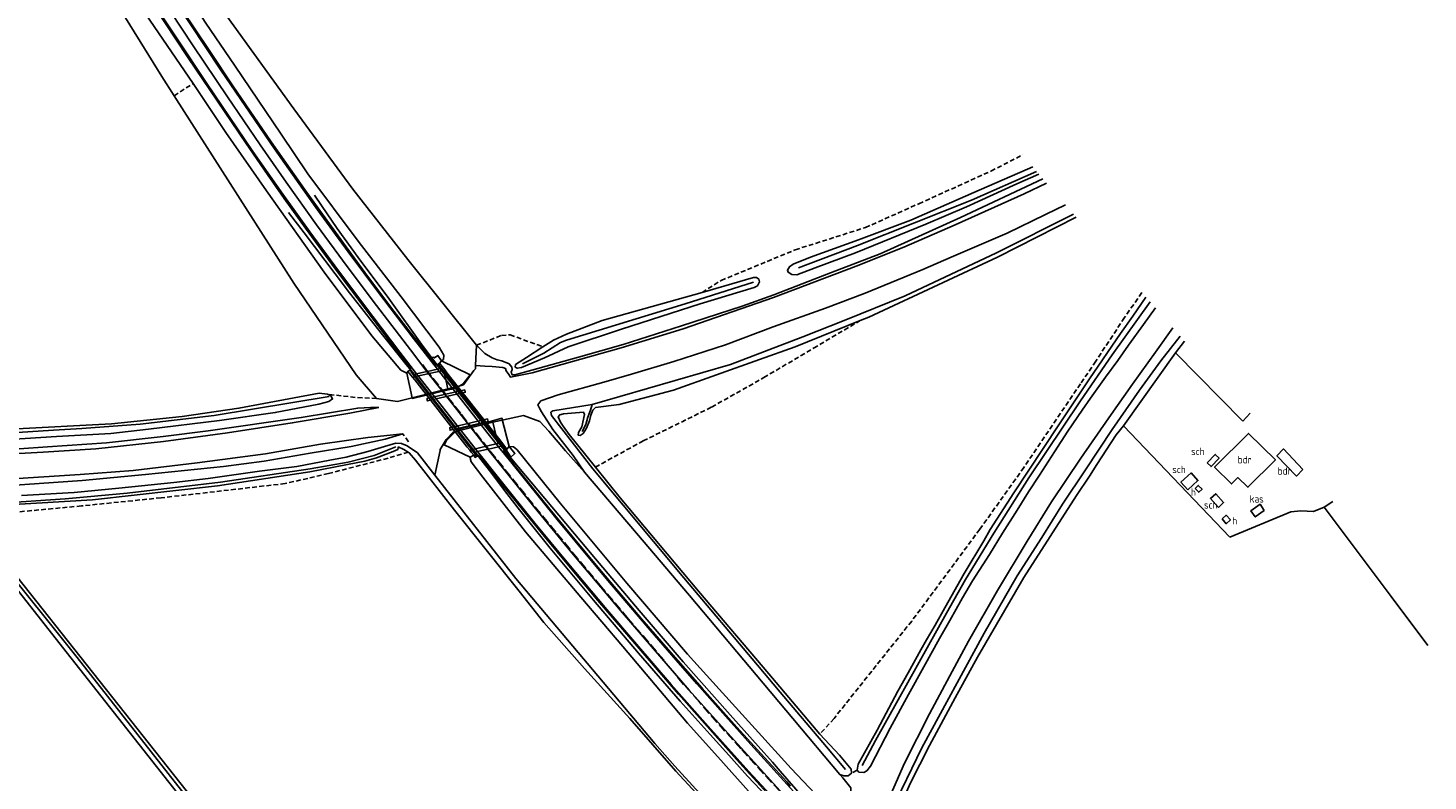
# Model space of a CAD drawing. Header units: metres. Extents: x 233718 to 238088, y 502342 to 506323.
# Tile 4 of 17: x 234929 to 235400, y 502592 to 502845. Entities that reach past the tile are written whole.
import ezdxf
from ezdxf.enums import TextEntityAlignment as Align

# ---------------------------------------------------------------- set-up
doc = ezdxf.new("R2010")
doc.units = ezdxf.units.M
for name, pattern in [('CULTSCH', [2.4, 1.6, -0.8]), ('GELEIDE', [1000.1, 1000, -0.1]), ('GREPPEL', [1000.1, 1000, -0.1]), ('RASTER', [1000.1, 1000, -0.1]), ('VERFSTIP', [4, 3, -1])]:
    doc.linetypes.add(name, pattern=pattern)
for name, color, linetype in [('MDI-XX-BEBOUWING', 4, 'Continuous'), ('MDI-XX-GELEIDERAIL', 4, 'Continuous'), ('MDI-XX-GREPPEL', 253, 'Continuous'), ('MDI-XX-KUNSTWERK', 4, 'Continuous'), ('MDI-XX-MARKERING', 253, 'Continuous'), ('MDI-XX-RASTER', 253, 'Continuous'), ('MDI-XX-TALUD', 253, 'Continuous'), ('MDI-XX-TERREINAFSCH', 253, 'Continuous')]:
    doc.layers.add(name, color=color, linetype=linetype)
doc.styles.add('ISO25', font='ISO', dxfattribs={"height": 2.5})

msp = doc.modelspace()

# ---------------------------------------------------------------- linework, layer by layer
at = {"layer": 'MDI-XX-BEBOUWING'}
for points in [[(235348.46, 502699.92, 0), (235339.26, 502690.79, 0), (235335.86, 502694.02, 0), (235333.8, 502691.89, 0), (235328.05, 502697.58, 0), (235339.53, 502708.89, 0), (235348.51, 502700.04, 0), (235348.46, 502699.92, 0)], [(235325.57, 502699, 0), (235328.31, 502701.81, 0), (235329.6, 502700.55, 0), (235326.86, 502697.72, 0), (235325.57, 502699, 0)], [(235357.79, 502696.74, 0), (235355.61, 502694.54, 0), (235349.02, 502701.29, 0), (235351.31, 502703.67, 0), (235357.79, 502696.74, 0)], [(235319.04, 502689.92, 0), (235316.73, 502692.48, 0), (235320.13, 502695.6, 0), (235322.43, 502693.01, 0), (235319.04, 502689.92, 0)], [(235321.47, 502690.3, 0), (235322.56, 502691.41, 0), (235323.84, 502690.16, 0), (235322.75, 502689.06, 0), (235321.47, 502690.3, 0)], [(235329.33, 502683.99, 0), (235326.65, 502686.95, 0), (235328.44, 502688.6, 0), (235331.08, 502685.6, 0), (235329.33, 502683.99, 0)], [(235344.76, 502682.89, 0), (235341.72, 502680.77, 0), (235340.27, 502682.85, 0), (235343.35, 502685.03, 0), (235344.76, 502682.89, 0)], [(235330.58, 502680.08, 0), (235332.01, 502681.32, 0), (235333.38, 502679.76, 0), (235331.97, 502678.5, 0), (235330.58, 502680.08, 0)]]:
    msp.add_polyline3d(points, close=True, dxfattribs=at)
at = {"layer": 'MDI-XX-GELEIDERAIL', "linetype": 'GELEIDE'}
for points in [[(235067.33, 502730.74, 0), (235061.72, 502738.19, 0), (235050.06, 502754.32, 0), (235039.79, 502768.13, 0), (235032.76, 502777.83, 0), (235027.47, 502785.58, 0), (235025.06, 502789.15, 0)], [(235058.71, 502728.78, 0), (235055.99, 502732.09, 0), (235047.51, 502742.66, 0), (235041.78, 502749.92, 0), (235036.87, 502756.23, 0), (235032.01, 502762.59, 0), (235021.64, 502776.4, 0), (235016.3, 502783.29, 0)], [(235087.93, 502704.55, 0), (235075.28, 502720.59, 0), (235067.33, 502730.74, 0)], [(235079.15, 502702.59, 0), (235066.23, 502718.95, 0), (235058.71, 502728.78, 0)], [(235158.25, 502607.47, 0), (235148.2, 502618.72, 0), (235134.11, 502634.87, 0), (235118.99, 502652.71, 0), (235104.42, 502670.25, 0), (235093.59, 502683.72, 0), (235088.71, 502690.12, 0), (235084.73, 502695.43, 0), (235079.15, 502702.59, 0)], [(235164.99, 502614.11, 0), (235149.16, 502632.03, 0), (235134.34, 502649.25, 0), (235119.67, 502666.65, 0), (235102.58, 502687, 0), (235091.39, 502700.3, 0), (235087.93, 502704.55, 0)], [(235195.32, 502579.74, 0), (235193.1, 502582.16, 0), (235187.11, 502589.09, 0), (235181.83, 502595.23, 0), (235179.28, 502598.21, 0), (235174.45, 502603.57, 0), (235164.99, 502614.11, 0)], [(235191.72, 502571.86, 0), (235188.3, 502575.39, 0), (235181.8, 502582.13, 0), (235175.34, 502588.79, 0), (235170.82, 502593.55, 0), (235164.53, 502600.53, 0), (235158.25, 502607.47, 0)]]:
    msp.add_polyline3d(points, dxfattribs=at)
at = {"layer": 'MDI-XX-GREPPEL', "linetype": 'GREPPEL'}
for points in [[(235268.17, 502797.03, 0), (235246.21, 502787.38, 0), (235207.9, 502772.15, 0), (235187.98, 502764.67, 0)], [(235174.17, 502630.9, 0), (235149.37, 502660.24, 0), (235118.74, 502696.99, 0), (235104.9, 502714.93, 0), (235104.69, 502716.06, 0), (235105.32, 502716.53, 0), (235118.54, 502718.61, 0), (235165.17, 502732.09, 0), (235189.42, 502741.42, 0), (235203.36, 502746.9, 0), (235223.95, 502755.2, 0), (235254.67, 502769.71, 0), (235280.54, 502782.75, 0)], [(235172.91, 502759.76, 0), (235149.89, 502752.5, 0), (235109.88, 502740.3, 0), (235107.94, 502739.46, 0), (235102.3, 502735.92, 0), (235095.13, 502732.33, 0)], [(235306.36, 502753.14, 0), (235293.55, 502735.3, 0), (235282.95, 502719.85, 0), (235265.55, 502693.88, 0), (235253.71, 502675.31, 0), (235244.19, 502659.68, 0), (235237.8, 502648.33, 0), (235221.6, 502619.2, 0), (235213.92, 502605.45, 0), (235209.47, 502597.09, 0)], [(235286.97, 502507.47, 0), (235275.12, 502519.8, 0), (235262.37, 502533.15, 0), (235253.76, 502542.16, 0), (235240.52, 502556.4, 0), (235226.85, 502571.64, 0), (235220.04, 502579.36, 0), (235219.27, 502580.7, 0), (235219.34, 502581.97, 0), (235229.55, 502603.09, 0), (235250.48, 502641.68, 0), (235261.58, 502660.96, 0), (235269.89, 502673.88, 0), (235276.83, 502685.12, 0), (235284.61, 502696.6, 0), (235293.53, 502710.21, 0), (235302.75, 502723.42, 0), (235310, 502733.28, 0), (235316.48, 502741.62, 0)], [(234829.51, 502703.81, 0), (234854.43, 502705.17, 0), (234892.61, 502707.11, 0), (234937.19, 502710.03, 0), (234946.8, 502710.58, 0), (234966.37, 502712.03, 0), (234991.33, 502714.95, 0), (235030.06, 502721.35, 0)], [(235118.54, 502718.61, 0), (235118.01, 502716.68, 0), (235117.1, 502714.39, 0), (235116.43, 502711.85, 0), (235115.23, 502709.58, 0)], [(235052.46, 502704.32, 0), (235045.14, 502701.45, 0), (235036.46, 502699.19, 0), (235023.61, 502696.91, 0), (234993.4, 502692.53, 0), (234962.04, 502688.76, 0), (234941.16, 502686.88, 0), (234915.43, 502685.17, 0), (234909.27, 502684.65, 0), (234907.45, 502683.5, 0), (234906.36, 502682.62, 0), (234905.2, 502682.14, 0), (234867.06, 502680.94, 0), (234846.1, 502680.06, 0)], [(234909.3, 502678.21, 0), (234945.18, 502633.44, 0), (234980.27, 502588.71, 0), (235013.63, 502546.68, 0), (235044.1, 502508.1, 0)], [(235203.77, 502595.78, 0), (235197.41, 502603.41, 0), (235181.88, 502621.81, 0), (235174.17, 502630.9, 0)]]:
    msp.add_polyline3d(points, dxfattribs=at)
at = {"layer": 'MDI-XX-KUNSTWERK'}
for points in [[(235089.82, 502703.63, 0), (235089.23, 502703.16, 0), (235089.02, 502703.43, 0), (235088.09, 502704.59, 0), (235087.93, 502704.55, 0), (235087.01, 502704.35, 0), (235083.68, 502703.6, 0), (235083.48, 502703.56, 0), (235079.97, 502702.78, 0), (235079.15, 502702.59, 0), (235078.9, 502702.54, 0), (235079.56, 502701.67, 0), (235079.85, 502701.28, 0), (235079.22, 502700.82, 0), (235078.67, 502701.53, 0), (235077.87, 502702.55, 0), (235077.34, 502703.23, 0), (235076.52, 502704.27, 0), (235058.81, 502726.9, 0), (235058.12, 502727.79, 0), (235056.55, 502729.78, 0), (235057.3, 502730.33, 0), (235057.43, 502730.17, 0), (235058.55, 502728.74, 0), (235058.71, 502728.78, 0), (235059.46, 502728.95, 0), (235062.92, 502729.73, 0), (235063.17, 502729.79, 0), (235066.46, 502730.54, 0), (235067.33, 502730.74, 0), (235067.49, 502730.77, 0), (235066.96, 502731.43, 0), (235066.45, 502732.06, 0), (235067.12, 502732.57, 0), (235068.94, 502730.24, 0), (235069.67, 502729.31, 0), (235086.98, 502707.24, 0), (235088.11, 502705.81, 0), (235089.82, 502703.63, 0)], [(235066.46, 502730.54, 0), (235067.33, 502730.74, 0), (235067.49, 502730.77, 0), (235066.96, 502731.43, 0), (235066.45, 502732.06, 0), (235067.12, 502732.57, 0), (235068.94, 502730.24, 0), (235068.76, 502730.19, 0), (235068.58, 502730.12, 0), (235068.36, 502730.1, 0), (235058.12, 502727.79, 0), (235056.55, 502729.78, 0), (235057.3, 502730.33, 0), (235057.43, 502730.17, 0), (235058.55, 502728.74, 0), (235058.71, 502728.78, 0), (235059.46, 502728.95, 0), (235062.92, 502729.73, 0), (235063.17, 502729.79, 0), (235066.46, 502730.54, 0)], [(235075.67, 502723.6, 0), (235075.84, 502722.76, 0), (235063.09, 502719.81, 0), (235062.91, 502720.66, 0), (235075.67, 502723.6, 0)], [(235083.37, 502713.83, 0), (235083.57, 502712.94, 0), (235070.73, 502709.94, 0), (235070.63, 502710.81, 0), (235083.37, 502713.83, 0)], [(235089.56, 502703.4, 0), (235089.23, 502703.16, 0), (235089.02, 502703.43, 0), (235088.09, 502704.59, 0), (235087.93, 502704.55, 0), (235087.01, 502704.35, 0), (235083.68, 502703.6, 0), (235083.48, 502703.56, 0), (235079.97, 502702.78, 0), (235079.15, 502702.59, 0), (235078.9, 502702.54, 0), (235079.56, 502701.67, 0), (235079.85, 502701.28, 0), (235079.22, 502700.82, 0), (235078.67, 502701.53, 0), (235077.87, 502702.55, 0), (235077.34, 502703.23, 0), (235086.71, 502705.49, 0), (235086.85, 502705.58, 0), (235087.09, 502705.6, 0), (235088.11, 502705.81, 0), (235089.82, 502703.63, 0), (235089.56, 502703.4, 0)]]:
    msp.add_polyline3d(points, close=True, dxfattribs=at)
at = {"layer": 'MDI-XX-MARKERING'}
for points in [[(235059.46, 502728.95, 0), (235053.86, 502736.22, 0), (235044.7, 502748.22, 0), (235033.22, 502763.59, 0), (235023.57, 502776.73, 0), (235014.38, 502789.49, 0), (235004.36, 502803.82, 0), (234988.58, 502827.02, 0), (234969.35, 502856.17, 0), (234953.19, 502881.68, 0), (234936.49, 502908.84, 0)], [(235062.92, 502729.73, 0), (235057.36, 502737, 0), (235045.96, 502751.9, 0), (235036.07, 502765.06, 0), (235025.78, 502779.11, 0), (235015.57, 502793.43, 0), (235006.79, 502806.05, 0), (234995.78, 502822.2, 0), (234984.24, 502839.43, 0), (234972.67, 502856.97, 0), (234960.97, 502875.32, 0), (234947.53, 502897.05, 0), (234939.93, 502909.52, 0)], [(235066.46, 502730.54, 0), (235058.46, 502740.9, 0), (235046.61, 502756.37, 0), (235036.41, 502770.07, 0), (235026.14, 502784.2, 0), (235011.65, 502804.71, 0), (234993.6, 502831.22, 0), (234978.19, 502854.41, 0), (234961.95, 502879.78, 0), (234946.31, 502905.2, 0), (234942.32, 502911.83, 0)], [(235083.48, 502703.56, 0), (235071.75, 502718.51, 0), (235062.92, 502729.73, 0)], [(235087.01, 502704.35, 0), (235081.44, 502711.46, 0), (235066.46, 502730.54, 0)], [(235079.97, 502702.78, 0), (235070.48, 502714.86, 0), (235059.46, 502728.95, 0)], [(235158.55, 502609.3, 0), (235145.16, 502624.41, 0), (235133.43, 502637.99, 0), (235123.48, 502649.62, 0), (235110.07, 502665.64, 0), (235099.27, 502678.68, 0), (235087.03, 502693.9, 0), (235079.97, 502702.78, 0)], [(235162.08, 502610.3, 0), (235151.23, 502622.47, 0), (235139.16, 502636.31, 0), (235128.06, 502649.29, 0), (235121.42, 502657.16, 0), (235111.76, 502668.72, 0), (235098.91, 502684.34, 0), (235088.81, 502696.9, 0), (235083.48, 502703.56, 0)], [(235163.39, 502613.72, 0), (235153.8, 502624.55, 0), (235146.83, 502632.51, 0), (235138.07, 502642.67, 0), (235124.42, 502658.68, 0), (235106.77, 502679.86, 0), (235090.69, 502699.86, 0), (235087.01, 502704.35, 0)], [(235194.98, 502579, 0), (235186.49, 502588.27, 0), (235172.01, 502604.12, 0), (235163.39, 502613.72, 0)], [(235192.08, 502572.65, 0), (235184.05, 502581.22, 0), (235176.97, 502588.87, 0), (235171.34, 502595.1, 0), (235158.55, 502609.3, 0)], [(235193.51, 502575.78, 0), (235187.23, 502582.57, 0), (235173.04, 502598.18, 0), (235162.08, 502610.3, 0)]]:
    msp.add_polyline3d(points, dxfattribs=at)
at = {"layer": 'MDI-XX-MARKERING', "linetype": 'VERFSTIP'}
for points in [[(235063.17, 502729.79, 0), (235061.39, 502732.13, 0)], [(235083.68, 502703.6, 0), (235074.19, 502715.73, 0), (235063.17, 502729.79, 0)], [(235142.75, 502632.5, 0), (235130.67, 502646.5, 0), (235121.59, 502657.29, 0), (235113.66, 502666.73, 0), (235106.27, 502675.69, 0), (235098.58, 502685.08, 0), (235083.68, 502703.6, 0)], [(235160.63, 502611.62, 0), (235154.63, 502618.4, 0), (235146.74, 502627.38, 0)], [(235193.43, 502575.61, 0), (235187.07, 502582.5, 0), (235168.59, 502602.71, 0), (235160.63, 502611.62, 0)]]:
    msp.add_polyline3d(points, dxfattribs=at)
at = {"layer": 'MDI-XX-RASTER', "linetype": 'RASTER'}
for points in [[(234956.93, 502856.17, 0), (234973.71, 502829.05, 0), (234977.84, 502822.59, 0), (235018.15, 502759.42, 0), (235039.08, 502728.6, 0), (235046.01, 502720.69, 0), (235052.98, 502719.66, 0), (235058.02, 502720.88, 0), (235069.99, 502723.87, 0), (235074.05, 502724.93, 0), (235075.21, 502725.23, 0), (235078.77, 502730.1, 0), (235079.23, 502730.66, 0), (235079.29, 502731.81, 0), (235079.64, 502738.55, 0), (235056.5, 502767.46, 0), (235037.99, 502791.11, 0), (235018.12, 502818.16, 0), (234991.24, 502855.5, 0)], [(235314.93, 502735.99, 0), (235317.97, 502739.93, 0)], [(235399.89, 502637.48, 0), (235387.47, 502653.97, 0), (235371.64, 502675.09, 0), (235364.9, 502684.11, 0), (235361.37, 502682.62, 0), (235357.04, 502682.83, 0), (235353.7, 502682.47, 0), (235333.16, 502673.95, 0), (235297.45, 502711.42, 0), (235314.93, 502735.99, 0), (235337.52, 502713.02, 0), (235340.07, 502715.69, 0)], [(235079.65, 502701.31, 0), (235057.47, 502729.76, 0)], [(235066.86, 502732.02, 0), (235089.35, 502703.55, 0)], [(235176.16, 502624.79, 0), (235151.27, 502654.29, 0), (235133.45, 502675.27, 0), (235115.92, 502695.84, 0), (235109.63, 502703.02, 0), (235103.94, 502709.67, 0), (235100.95, 502712.94, 0), (235095.45, 502714.91, 0), (235085.15, 502712.64, 0), (235072.56, 502709.53, 0), (235071.81, 502709.35, 0), (235069.45, 502706.82, 0), (235067.43, 502703.46, 0), (235067.37, 502703.14, 0), (235065.63, 502694.82, 0), (235092.84, 502660.09, 0), (235139.7, 502604.48, 0), (235146.4, 502596.9, 0)], [(235283.29, 502513.66, 0), (235267.59, 502529.25, 0), (235261.55, 502535.82, 0), (235249.85, 502548.17, 0), (235238.07, 502561.01, 0), (235232.57, 502567.11, 0), (235226.58, 502573.81, 0), (235220.97, 502580.53, 0), (235225.62, 502591.01, 0), (235232.08, 502603.81, 0), (235240.77, 502619.89, 0), (235248.3, 502633.56, 0), (235263.84, 502660.4, 0), (235281.61, 502687.95, 0), (235285.9, 502694.52, 0), (235288.38, 502698.39, 0), (235294.95, 502708.4, 0), (235297.45, 502711.42, 0)], [(235364.9, 502684.11, 0), (235367.83, 502686.02, 0)], [(235176.16, 502624.79, 0), (235191.37, 502606.65, 0), (235201.89, 502594.09, 0), (235202.9, 502592.89, 0), (235204.28, 502591.26, 0), (235205.65, 502589.6, 0), (235205.57, 502583.64, 0), (235203.75, 502579.41, 0), (235202.08, 502575.82, 0), (235201.79, 502575.2, 0), (235196.09, 502563.32, 0), (235195.9, 502562.86, 0), (235192.99, 502560.98, 0), (235189.83, 502559.62, 0), (235183.27, 502560.48, 0), (235179.89, 502561.04, 0), (235161.1, 502580.82, 0), (235146.4, 502596.9, 0)]]:
    msp.add_polyline3d(points, dxfattribs=at)
at = {"layer": 'MDI-XX-TALUD'}
for points in [[(234948.19, 502910.53, 0), (234959.41, 502892.42, 0), (234974.43, 502868.97, 0), (234988.55, 502847, 0), (234998.13, 502832.83, 0), (235013.89, 502809.64, 0), (235022.81, 502796.27, 0), (235039.78, 502773.59, 0), (235054.27, 502754.83, 0), (235067, 502737.89, 0), (235068.6, 502735.26, 0), (235068.56, 502733.83, 0), (235067.89, 502733.32, 0)], [(235056.18, 502729.14, 0), (235054.2, 502730.16, 0), (235044.38, 502741.71, 0), (235028.38, 502763.2, 0), (235008.96, 502790.56, 0), (234995.3, 502810.23, 0), (234984.26, 502826.73, 0), (234968.2, 502850.17, 0), (234959.73, 502863.37, 0), (234954.71, 502871.46, 0), (234952.32, 502875.32, 0), (234940.9, 502894.14, 0), (234936.02, 502902.5, 0)], [(235266.86, 502798.62, 0), (235247.04, 502790.05, 0), (235225.87, 502780.67, 0), (235208.2, 502774.01, 0), (235192.01, 502768.25, 0), (235186.16, 502765.91, 0), (235184.94, 502765, 0), (235184.25, 502763.85, 0), (235184.51, 502763.13, 0), (235185.8, 502762.44, 0), (235187.43, 502762.33, 0), (235193.63, 502764.61, 0), (235207.21, 502769.71, 0), (235230.92, 502779.34, 0), (235244.57, 502785.14, 0), (235261.45, 502792.87, 0), (235268.86, 502796.2, 0)], [(235079.29, 502731.81, 0), (235082.41, 502731.49, 0), (235084.86, 502731.41, 0), (235088.47, 502731.04, 0), (235089.35, 502730.76, 0), (235089.63, 502730.01, 0), (235090.46, 502728.71, 0), (235091.12, 502727.79, 0), (235098.33, 502729.28, 0), (235128.32, 502737.67, 0), (235149.21, 502744.11, 0), (235179.54, 502754.61, 0), (235207.46, 502765.15, 0), (235223.46, 502771.64, 0), (235240.72, 502779.08, 0), (235263.91, 502789.6, 0), (235271.47, 502793.17, 0)], [(235270.2, 502794.63, 0), (235242.56, 502781.61, 0), (235215.55, 502769.34, 0), (235198.82, 502762.9, 0), (235179.69, 502755.54, 0), (235169.08, 502751.75, 0), (235148.66, 502745.14, 0), (235129, 502738.87, 0), (235113.99, 502734.51, 0), (235098.3, 502730.13, 0), (235092.53, 502728.64, 0), (235091.6, 502728.64, 0), (235091.3, 502729.46, 0), (235091.61, 502730.37, 0), (235091.46, 502731.14, 0), (235090.67, 502732.29, 0), (235088.14, 502733.29, 0), (235086.62, 502733.71, 0), (235084.93, 502734.34, 0), (235082.44, 502735.75, 0), (235079.64, 502738.55, 0)], [(235277.87, 502785.82, 0), (235271.16, 502782.56, 0), (235258.25, 502776.33, 0), (235239.38, 502768.27, 0), (235229.9, 502764.09, 0), (235210.45, 502756.14, 0), (235197.05, 502751.1, 0), (235179.45, 502744.74, 0), (235163.43, 502738.74, 0), (235146, 502733.07, 0), (235131.81, 502728.81, 0), (235122.51, 502726.19, 0), (235107.09, 502721.91, 0), (235101.28, 502719.91, 0), (235100.25, 502718.54, 0), (235100.89, 502717.22, 0), (235101.55, 502716.18, 0)], [(235178, 502627.91, 0), (235154.34, 502655.83, 0), (235128.01, 502687.15, 0), (235119.63, 502697.55, 0), (235113.57, 502705.08, 0), (235110.84, 502708.5, 0), (235108.8, 502711.35, 0), (235107.94, 502712.65, 0), (235107.16, 502714.49, 0), (235107.67, 502715.15, 0), (235108.88, 502715.52, 0), (235115.62, 502716.07, 0), (235115.93, 502715.24, 0), (235115.09, 502711.09, 0), (235113.9, 502709.2, 0), (235113.86, 502708.26, 0), (235114.52, 502708.14, 0), (235115.47, 502708.86, 0), (235116.63, 502710.62, 0), (235117.71, 502713.08, 0), (235118.15, 502715.08, 0), (235118.77, 502716.74, 0), (235119.68, 502717.56, 0), (235127.69, 502718.68, 0), (235145.96, 502723.42, 0), (235174.86, 502733.78, 0), (235186.89, 502738.02, 0), (235208.75, 502746.86, 0), (235211.65, 502748.04, 0), (235236.66, 502759.66, 0), (235254.97, 502768.28, 0), (235281.44, 502781.71, 0)], [(235155.55, 502756.36, 0), (235121.96, 502746.86, 0), (235109.94, 502742.3, 0), (235105.53, 502740.3, 0), (235101.98, 502738.03, 0), (235096.46, 502734.49, 0), (235092.71, 502732.07, 0), (235092.69, 502731.22, 0), (235093.32, 502730.82, 0), (235094.74, 502731.11, 0), (235102.49, 502734.31, 0), (235110.42, 502738.07, 0), (235128.4, 502744.03, 0), (235154.86, 502752.47, 0), (235173.11, 502758.01, 0), (235174.26, 502758.62, 0), (235174.87, 502759.93, 0), (235174.62, 502760.86, 0), (235173.87, 502761.34, 0), (235172.89, 502761.35, 0), (235155.55, 502756.36, 0)], [(235304.93, 502754.71, 0), (235300.54, 502748.33, 0), (235296.42, 502742.5, 0), (235286, 502727.23, 0), (235275.38, 502711.42, 0), (235260.54, 502688.9, 0), (235252.55, 502676.49, 0), (235250.42, 502672.73, 0), (235243.75, 502661.77, 0), (235237.27, 502650.17, 0), (235233.98, 502644.29, 0), (235231.1, 502639.38, 0), (235229.2, 502636.01, 0), (235224.9, 502628.26, 0), (235221.4, 502622.06, 0), (235214.51, 502608.99, 0), (235208.05, 502597.49, 0), (235207.74, 502595.49, 0), (235208.36, 502594.82, 0), (235210, 502594.73, 0), (235211, 502595.34, 0), (235212.28, 502596.89, 0), (235218.86, 502609.64, 0), (235225.08, 502621.03, 0), (235230.24, 502630.32, 0), (235235.48, 502639.89, 0), (235238.97, 502645.91, 0), (235243.21, 502653.53, 0), (235246.62, 502659.27, 0), (235252.24, 502668.14, 0), (235256.68, 502675.31, 0), (235261.58, 502683.08, 0), (235265.39, 502689.2, 0), (235269.16, 502694.88, 0), (235274.14, 502702.66, 0), (235278.7, 502709.64, 0), (235283.52, 502716.75, 0), (235286.24, 502720.75, 0), (235291.37, 502727.82, 0), (235295.44, 502733.47, 0), (235299.11, 502738.59, 0), (235304.08, 502745.59, 0), (235308.13, 502751.13, 0)], [(235313.99, 502744.45, 0), (235308.2, 502736.28, 0), (235300.38, 502725.47, 0), (235292.46, 502714.18, 0), (235283.02, 502700.51, 0), (235273.15, 502685.84, 0), (235264.95, 502672.65, 0), (235254.99, 502656.04, 0), (235245.19, 502638.98, 0), (235238.95, 502627.32, 0), (235232.08, 502614.49, 0), (235223.66, 502597.84, 0), (235216.52, 502581.52, 0), (235216.66, 502580.16, 0), (235217.03, 502579.11, 0), (235220.76, 502573.35, 0)], [(234830.76, 502701.96, 0), (234851.38, 502702.87, 0), (234881.55, 502704.7, 0), (234913.54, 502706.32, 0), (234938.29, 502707.84, 0), (234956.54, 502708.81, 0), (234969.21, 502710.33, 0), (234993.12, 502713.26, 0), (235011.86, 502715.91, 0), (235026.55, 502718.7, 0), (235029.89, 502719.59, 0), (235031.2, 502720.53, 0), (235030.6, 502721.49, 0), (235029.5, 502722.06, 0), (235026.7, 502722.43, 0), (234999.63, 502717.35, 0), (234980.56, 502714.55, 0), (234956.74, 502712.1, 0), (234922.78, 502710.34, 0), (234890.88, 502709.41, 0), (234844.13, 502707.3, 0), (234827.76, 502706.41, 0)], [(235046.7, 502717.58, 0), (235043.91, 502717.61, 0), (235039.67, 502717.42, 0), (235020.61, 502714.22, 0), (234989.34, 502709.81, 0), (234974.11, 502707.85, 0), (234955.09, 502705.69, 0), (234935.23, 502704.38, 0), (234915.98, 502702.98, 0), (234896.89, 502702.08, 0), (234875.12, 502700.82, 0), (234853.98, 502699.71, 0), (234833.03, 502698.6, 0)], [(234833.91, 502697.3, 0), (234856.58, 502698.26, 0), (234894.96, 502700.4, 0), (234933.71, 502702.56, 0), (234951.44, 502703.7, 0), (234974.32, 502706.12, 0), (234995.8, 502709.14, 0), (235017.58, 502712.44, 0), (235037.04, 502715.73, 0), (235046.7, 502717.58, 0)], [(235101.55, 502716.18, 0), (235105.36, 502710.21, 0), (235112.17, 502701.48, 0), (235115.92, 502695.84, 0)], [(235054.8, 502708.7, 0), (235043.1, 502707.54, 0), (235027.15, 502705.22, 0), (235008.58, 502702.03, 0), (234985.6, 502699.01, 0), (234964.11, 502696.41, 0), (234946.22, 502695.1, 0), (234921.74, 502693.54, 0), (234902.79, 502692.53, 0), (234875.37, 502691.28, 0), (234855.4, 502690.41, 0), (234839.22, 502689.48, 0)], [(234840.65, 502687.52, 0), (234865.74, 502688.77, 0), (234900.11, 502690.06, 0), (234922.72, 502691.36, 0), (234946.88, 502693.03, 0), (234968.18, 502695.02, 0), (234994.46, 502697.8, 0), (235008.2, 502699.57, 0), (235023.61, 502702.22, 0), (235037.48, 502704.52, 0), (235048.83, 502706.97, 0), (235054.8, 502708.7, 0)], [(234847.23, 502678.5, 0), (234882.6, 502680.24, 0), (234901.98, 502680.85, 0), (234904.39, 502681.05, 0), (234905.26, 502681.31, 0), (234907.14, 502682.24, 0), (234909.13, 502683.84, 0), (234910.6, 502684.17, 0), (234950.39, 502686.53, 0), (234992.46, 502691.24, 0), (235023.48, 502696, 0), (235036.19, 502698.43, 0), (235041.99, 502699.58, 0), (235045.93, 502700.65, 0), (235051.61, 502702.79, 0), (235053.17, 502703.52, 0), (235053.24, 502704.05, 0), (235053.22, 502704.32, 0)], [(235065.63, 502694.82, 0), (235059.71, 502702.38, 0), (235056.24, 502704.75, 0), (235054.33, 502705.5, 0), (235052.46, 502705.56, 0), (235048.6, 502704.53, 0), (235043.02, 502702.75, 0), (235035.7, 502700.91, 0), (235030.3, 502699.89, 0), (235019.12, 502697.79, 0), (235006.58, 502696.14, 0), (234989.25, 502693.68, 0), (234977.71, 502692.34, 0), (234959.22, 502690.46, 0), (234944.2, 502689.02, 0), (234926.42, 502687.94, 0)], [(235053.22, 502704.32, 0), (235055.21, 502703.51, 0), (235056.65, 502702.59, 0), (235056.97, 502702.39, 0), (235059.08, 502699.92, 0), (235072.25, 502683.04, 0), (235093.98, 502655.79, 0), (235102.23, 502645.19, 0), (235115.99, 502629.77, 0), (235131.23, 502612.88, 0), (235146.7, 502595.17, 0)], [(235090.65, 502704.43, 0), (235092.05, 502704.4, 0), (235092.55, 502704.03, 0), (235093.28, 502703.37, 0), (235107.73, 502685.37, 0), (235130.27, 502658.44, 0), (235150.6, 502634.58, 0), (235161.32, 502622.76, 0)], [(235150.67, 502611.3, 0), (235128.85, 502637.13, 0), (235114.76, 502653.74, 0), (235096.11, 502675.75, 0), (235081.72, 502694.15, 0), (235077.86, 502699.29, 0), (235077.6, 502700.12, 0), (235077.49, 502700.87, 0)], [(235048.9, 502503.68, 0), (235011.2, 502551.68, 0), (234981.92, 502588.71, 0), (234950.82, 502627.9, 0), (234918.23, 502668.87, 0), (234910.67, 502678.54, 0), (234909.64, 502678.99, 0), (234908.44, 502678.89, 0), (234908.06, 502678.34, 0), (234908.09, 502677.77, 0), (234943.21, 502633.22, 0), (234978.97, 502587.79, 0), (235012.6, 502544.98, 0), (235042.57, 502506.85, 0)], [(235201.89, 502594.09, 0), (235203.27, 502593.59, 0), (235204.7, 502593.62, 0), (235205.84, 502594.48, 0), (235205.71, 502595.83, 0), (235201.81, 502600.52, 0), (235195.18, 502607.62, 0), (235178, 502627.91, 0)], [(235161.32, 502622.76, 0), (235185.49, 502596.13, 0), (235193.59, 502587.5, 0), (235194.72, 502585.58, 0), (235195.09, 502584.05, 0), (235195.02, 502582.94, 0)], [(235190.04, 502572.15, 0), (235189.44, 502571.75, 0), (235188.06, 502571.65, 0), (235186.93, 502572.16, 0), (235172.24, 502587.33, 0), (235160.88, 502599.99, 0), (235150.67, 502611.3, 0)], [(235146.7, 502595.17, 0), (235160.47, 502580.23, 0), (235180.1, 502559.93, 0), (235183.65, 502555.95, 0), (235185.02, 502554.19, 0), (235185.62, 502552.94, 0), (235185.92, 502551.96, 0), (235186.78, 502550.03, 0), (235186.8, 502549.59, 0)]]:
    msp.add_polyline3d(points, dxfattribs=at)
at = {"layer": 'MDI-XX-TERREINAFSCH'}
for points in [[(235050.58, 502739.68, 0), (235047.29, 502744.07, 0), (235032.21, 502764.21, 0), (235022.1, 502777.99, 0), (235014.9, 502788.02, 0), (235009.26, 502796.1, 0), (235002.14, 502806.49, 0), (234982.56, 502835.3, 0), (234970.56, 502853.54, 0), (234960.97, 502868.58, 0), (234953.05, 502880.96, 0), (234945.33, 502893.5, 0), (234935.94, 502908.71, 0)], [(235056.52, 502743.95, 0), (235051.82, 502750.07, 0), (235042.96, 502761.85, 0), (235033.04, 502775.37, 0), (235022.47, 502789.98, 0), (235010.52, 502807.07, 0), (234997.61, 502825.9, 0), (234989.59, 502837.87, 0), (234980.68, 502851.3, 0), (234969.51, 502868.52, 0), (234958.47, 502886.09, 0), (234944.66, 502908.63, 0)], [(235066.96, 502731.43, 0), (235066.43, 502731.6, 0), (235066.16, 502731.89, 0), (235064.19, 502734.26, 0), (235062.2, 502736.66, 0), (235056.52, 502743.95, 0)], [(235057.43, 502730.17, 0), (235057.35, 502730.75, 0), (235050.58, 502739.68, 0)], [(235065.12, 502734.59, 0), (235065.51, 502734.29, 0), (235066.66, 502735.08, 0), (235067.89, 502733.32, 0), (235077.46, 502728.57, 0), (235075.16, 502725.6, 0), (235074.05, 502724.93, 0), (235071.31, 502723.78, 0), (235070.08, 502723.52, 0), (235058.06, 502720.65, 0), (235058.02, 502720.88, 0), (235056.18, 502729.14, 0)], [(235064.19, 502734.26, 0), (235064.4, 502734.29, 0), (235065.12, 502734.59, 0)], [(235056.18, 502729.14, 0), (235056.55, 502729.78, 0), (235058.12, 502727.79, 0), (235068.36, 502730.1, 0), (235068.58, 502730.12, 0), (235068.76, 502730.19, 0), (235068.94, 502730.24, 0), (235067.12, 502732.57, 0), (235066.45, 502732.06, 0), (235066.96, 502731.43, 0)], [(235067.89, 502733.32, 0), (235067.12, 502732.57, 0)], [(235067.49, 502730.77, 0), (235088.09, 502704.59, 0)], [(235068.58, 502730.12, 0), (235069.99, 502723.87, 0), (235070.08, 502723.52, 0)], [(235078.9, 502702.54, 0), (235058.55, 502728.74, 0)], [(235089.56, 502703.4, 0), (235091.17, 502700.9, 0), (235092.55, 502702.16, 0), (235090.65, 502704.43, 0), (235088.16, 502714, 0), (235085.04, 502713.08, 0), (235074.45, 502710.57, 0), (235072.56, 502709.53, 0), (235069.52, 502706.47, 0), (235068.69, 502705.03, 0), (235077.49, 502700.87, 0)], [(235086.85, 502705.58, 0), (235085.15, 502712.64, 0), (235085.04, 502713.08, 0)], [(235077.49, 502700.87, 0), (235078.67, 502701.53, 0), (235077.87, 502702.55, 0), (235077.34, 502703.23, 0), (235086.71, 502705.49, 0), (235086.85, 502705.58, 0), (235087.09, 502705.6, 0), (235088.11, 502705.81, 0), (235089.82, 502703.63, 0), (235089.56, 502703.4, 0)], [(235079.56, 502701.67, 0), (235079.85, 502701.28, 0), (235079.22, 502700.82, 0), (235078.67, 502701.53, 0)], [(235087.38, 502692.75, 0), (235082.47, 502698.9, 0), (235080.17, 502701.59, 0), (235079.56, 502701.67, 0)], [(235093.2, 502697.17, 0), (235092.68, 502697.85, 0), (235088.84, 502702.91, 0), (235089.02, 502703.43, 0)], [(235089.56, 502703.4, 0), (235089.23, 502703.16, 0), (235089.02, 502703.43, 0)], [(235090.65, 502704.43, 0), (235089.82, 502703.63, 0)], [(235167.21, 502609.99, 0), (235155.61, 502623.16, 0), (235144.12, 502636.16, 0), (235135.21, 502646.5, 0), (235120.46, 502663.81, 0), (235111.76, 502674.39, 0), (235104.27, 502683.44, 0), (235098.64, 502690.4, 0), (235093.2, 502697.17, 0)], [(235158.17, 502609.22, 0), (235147.66, 502621.1, 0), (235139.87, 502630.03, 0), (235128.85, 502642.87, 0), (235120.43, 502652.61, 0), (235111.25, 502663.68, 0), (235102.56, 502674.2, 0), (235092.14, 502686.92, 0), (235087.38, 502692.75, 0)], [(235179.82, 502585.1, 0), (235176.17, 502589.07, 0), (235167.16, 502599.11, 0), (235158.17, 502609.22, 0)], [(235185.3, 502590.14, 0), (235184.03, 502591.55, 0), (235174.22, 502602.36, 0), (235167.21, 502609.99, 0)]]:
    msp.add_polyline3d(points, dxfattribs=at)
at = {"layer": 'MDI-XX-TERREINAFSCH', "linetype": 'CULTSCH'}
for points in [[(234977.84, 502822.59, 0), (234984.26, 502826.73, 0)], [(235155.55, 502756.36, 0), (235161.98, 502760.4, 0), (235186.89, 502770.7, 0), (235210.51, 502778.19, 0), (235228.55, 502786.23, 0), (235252.8, 502797.19, 0), (235263.49, 502802.71, 0)], [(235303.56, 502756.29, 0), (235297.74, 502747.9, 0), (235288.07, 502733.19, 0), (235282.89, 502725.61, 0), (235263.9, 502697.46, 0), (235249.04, 502676.62, 0), (235226.12, 502645.72, 0), (235199.96, 502612.91, 0), (235195.18, 502607.62, 0)], [(235119.63, 502697.55, 0), (235135.69, 502706.35, 0), (235158.77, 502717.74, 0), (235176.33, 502727.67, 0), (235193.08, 502737.59, 0), (235208.75, 502746.86, 0)], [(235079.64, 502738.55, 0), (235088.04, 502741.89, 0), (235090.95, 502742.11, 0), (235101.98, 502738.03, 0)], [(235046.01, 502720.69, 0), (235038.83, 502720.99, 0), (235029.5, 502722.06, 0)], [(235056.77, 502706.11, 0), (235054.8, 502708.7, 0)], [(235056.65, 502702.59, 0), (235049.86, 502700.55, 0), (235029.81, 502695.38, 0), (235015.25, 502692.02, 0), (234996.2, 502689.8, 0), (234973.44, 502687.21, 0), (234946.64, 502684.48, 0), (234918.56, 502681.83, 0), (234911.95, 502680.47, 0), (234910.87, 502679.7, 0), (234910.67, 502678.54, 0)], [(235207.74, 502595.49, 0), (235205.84, 502594.48, 0)]]:
    msp.add_polyline3d(points, dxfattribs=at)

# ---------------------------------------------------------------- texts
at = {"layer": 'MDI-XX-BEBOUWING', "style": 'ISO25'}
for s, p in [('sch', (235322.43, 502702.85)), ('bdr', (235338.18, 502700.06)), ('sch', (235316.08, 502696.76)), ('bdr', (235351.64, 502696.25)), ('h', (235320.91, 502689.14)), ('kas', (235342.24, 502686.85)), ('sch', (235326.75, 502684.82)), ('h', (235334.88, 502679.49))]:
    msp.add_text(s, height=2.5, dxfattribs=at).set_placement(p, align=Align.MIDDLE_CENTER)

doc.saveas('drawing.dxf')
